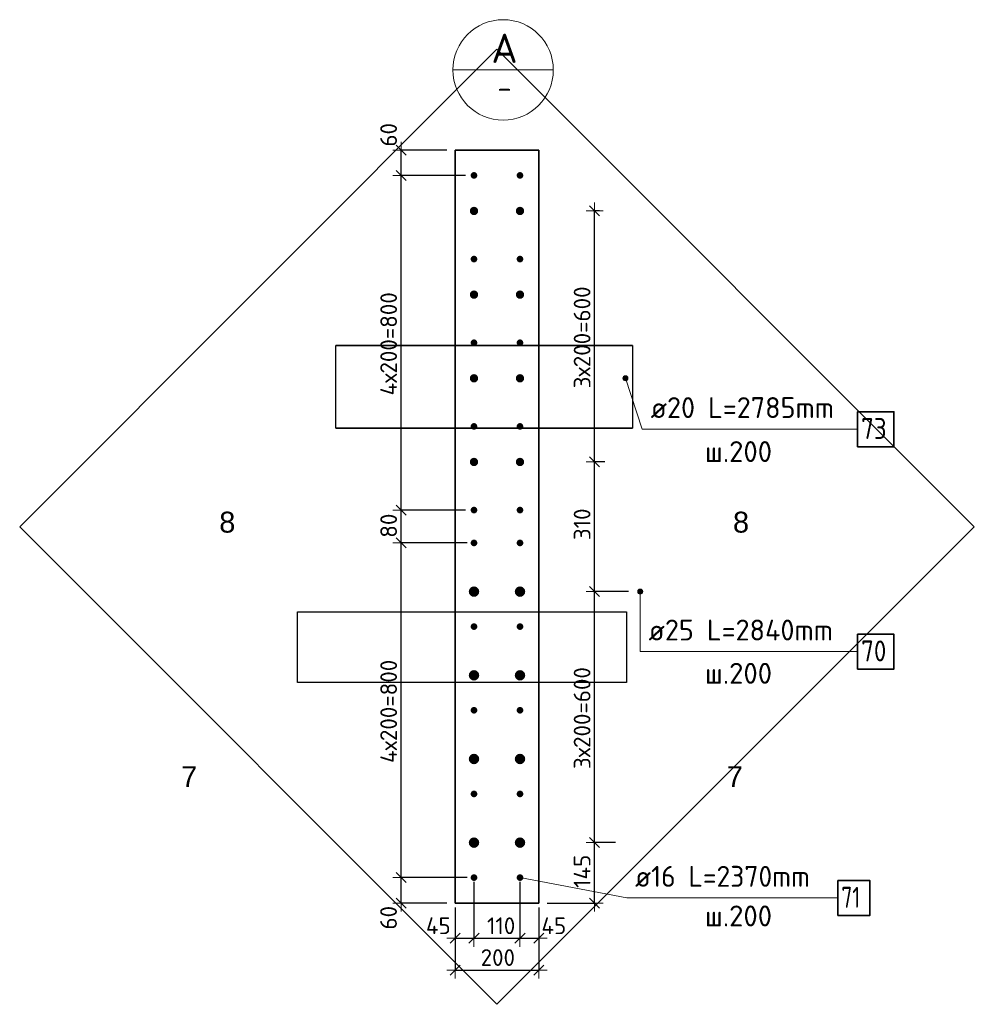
# Model space of a CAD drawing. Header units: millimetres. Extents: x -1001 to 124100, y -72947 to 40304.
# Tile 65 of 104: x 110235 to 112518, y -49121 to -46768. Entities that reach past the tile are written whole.
import ezdxf

# ---------------------------------------------------------------- set-up
doc = ezdxf.new("R2010")
doc.units = ezdxf.units.MM
doc.header["$PDMODE"] = 65
for name, color, linetype, lineweight in [('Standard', 7, 'Continuous', 25), ('Арм.стержн. Выпуски', 180, 'Continuous', 35), ('Размерная линия_ общее', 7, 'Continuous', 13), ('Размерная линия_ общее_1', 7, 'Continuous', 13)]:
    doc.layers.add(name, color=color, linetype=linetype, lineweight=lineweight)
doc.styles.add('ARIAL', font='ARIAL.TTF')
doc.styles.add('ISOCPEUR', font='ISOCPEUR')
doc.dimstyles.new('DIMSTYLE_11', dxfattribs={"dimtxt": 40, "dimasz": 40, "dimexe": 0, "dimexo": 0, "dimgap": 20, "dimtad": 2, "dimdec": 0, "dimrnd": 5, "dimzin": 12, "dimdsep": 46, "dimtxsty": 'ISOCPEUR', "dimblk1": 'ALL_ML_STRICH', "dimblk2": 'ALL_ML_STRICH', "dimsah": 1, "dimcen": 0, "dimclrd": 7, "dimclre": 256, "dimclrt": 7, "dimadec": 0, "dimazin": 0, "dimtfac": 1, "dimtdec": 0, "dimtix": 1, "dimtmove": 2, "dimatfit": 3, "dimfxl": 0, "dimtvp": 1.2, "dimtzin": 0, "dimlwd": 0, "dimlwe": -3, "dimarcsym": 0})
doc.dimstyles.new('DIMSTYLE_9', dxfattribs={"dimtxt": 40, "dimasz": 40, "dimexe": 0, "dimexo": 0, "dimgap": 20, "dimtad": 2, "dimdec": 0, "dimrnd": 5, "dimzin": 12, "dimdsep": 46, "dimtxsty": 'ISOCPEUR', "dimblk1": 'ALL_ML_STRICH', "dimblk2": 'ALL_ML_STRICH', "dimsah": 1, "dimcen": 0, "dimclrd": 7, "dimclre": 256, "dimclrt": 7, "dimadec": 0, "dimazin": 0, "dimtfac": 1, "dimtdec": 0, "dimtix": 1, "dimtmove": 2, "dimatfit": 3, "dimfxl": 0, "dimtzin": 0, "dimlwd": 0, "dimlwe": -3, "dimarcsym": 0})

# ---------------------------------------------------------------- blocks, each defined once
blk = doc.blocks.new('ALL_ML_STRICH')
at = {"color": 0, "linetype": 'ByBlock', "lineweight": -2}
for p, q in [((-1, 0), (0.5, 0)), ((-0.3, -0.3), (0.3, 0.3)), ((0, -0.5), (0, 0.5))]:
    blk.add_line(p, q, dxfattribs=at)
blk = doc.blocks.new('*D540')
at = {"layer": 'DEFPOINTS', "color": 7, "linetype": 'Continuous', "lineweight": 13, "transparency": 33554687}
for p in [(111639.9, -48734.9), (111476.3, -48879.9), (111609.8, -48879.9)]:
    blk.add_point(p, dxfattribs=at)
at = {"layer": 'Размерная линия_ общее_1', "color": 253, "linetype": 'Continuous', "lineweight": -2, "true_color": 0xa0a0a0, "transparency": 33554687}
for p, q in [((111659.9, -48734.9), (111609.8, -48734.9)), ((111496.3, -48879.9), (111609.8, -48879.9))]:
    blk.add_line(p, q, dxfattribs=at)
at = {"layer": 'Размерная линия_ общее_1', "color": 7, "linetype": 'Continuous', "lineweight": -2, "transparency": 33554687}
blk.add_line((111609.8, -48879.9), (111609.8, -48734.9), dxfattribs=at)
at = {"layer": 'Размерная линия_ общее_1', "color": 7, "linetype": 'Continuous', "lineweight": 13, "transparency": 33554687, "xscale": 40, "yscale": 40, "zscale": 40}
for p, rotation in [((111609.8, -48734.9), 90), ((111609.8, -48879.9), 270)]:
    blk.add_blockref('ALL_ML_STRICH', p, dxfattribs=dict(at, rotation=rotation))
at = {"layer": 'Размерная линия_ общее_1', "color": 7, "linetype": 'Continuous', "lineweight": 13, "transparency": 33554687, "insert": (111579.8, -48803.4), "char_height": 40, "width": 120, "attachment_point": 5, "rotation": 90, "style": 'ISOCPEUR'}
blk.add_mtext('\\A1;{145}', dxfattribs=at)
blk = doc.blocks.new('*D541')
at = {"layer": 'DEFPOINTS', "color": 7, "linetype": 'Continuous', "lineweight": 13, "transparency": 33554687}
for p in [(111670.4, -48134.9), (111609.8, -48734.9), (111639.9, -48734.9)]:
    blk.add_point(p, dxfattribs=at)
at = {"layer": 'Размерная линия_ общее_1', "color": 253, "linetype": 'Continuous', "lineweight": -2, "true_color": 0xa0a0a0, "transparency": 33554687}
for p, q in [((111690.4, -48134.9), (111609.8, -48134.9)), ((111659.9, -48734.9), (111609.8, -48734.9))]:
    blk.add_line(p, q, dxfattribs=at)
at = {"layer": 'Размерная линия_ общее_1', "color": 7, "linetype": 'Continuous', "lineweight": -2, "transparency": 33554687}
blk.add_line((111609.8, -48734.9), (111609.8, -48134.9), dxfattribs=at)
at = {"layer": 'Размерная линия_ общее_1', "color": 7, "linetype": 'Continuous', "lineweight": 13, "transparency": 33554687, "xscale": 40, "yscale": 40, "zscale": 40}
for p, rotation in [((111609.8, -48134.9), 90), ((111609.8, -48734.9), 270)]:
    blk.add_blockref('ALL_ML_STRICH', p, dxfattribs=dict(at, rotation=rotation))
at = {"layer": 'Размерная линия_ общее_1', "color": 7, "linetype": 'Continuous', "lineweight": 13, "transparency": 33554687, "insert": (111559.8, -48558.9), "char_height": 40, "width": 2, "attachment_point": 1, "rotation": 90, "line_spacing_factor": 0.60241, "style": 'ISOCPEUR'}
blk.add_mtext('3х200=600', dxfattribs=at)
blk = doc.blocks.new('*D542')
at = {"layer": 'DEFPOINTS', "color": 7, "linetype": 'Continuous', "lineweight": 13, "transparency": 33554687}
for p in [(111614.4, -47824.9), (111609.8, -48134.9), (111670.4, -48134.9)]:
    blk.add_point(p, dxfattribs=at)
at = {"layer": 'Размерная линия_ общее_1', "color": 253, "linetype": 'Continuous', "lineweight": -2, "true_color": 0xa0a0a0, "transparency": 33554687}
for p, q in [((111634.4, -47824.9), (111609.8, -47824.9)), ((111690.4, -48134.9), (111609.8, -48134.9))]:
    blk.add_line(p, q, dxfattribs=at)
at = {"layer": 'Размерная линия_ общее_1', "color": 7, "linetype": 'Continuous', "lineweight": -2, "transparency": 33554687}
blk.add_line((111609.8, -48134.9), (111609.8, -47824.9), dxfattribs=at)
at = {"layer": 'Размерная линия_ общее_1', "color": 7, "linetype": 'Continuous', "lineweight": 13, "transparency": 33554687, "xscale": 40, "yscale": 40, "zscale": 40}
for p, rotation in [((111609.8, -47824.9), 90), ((111609.8, -48134.9), 270)]:
    blk.add_blockref('ALL_ML_STRICH', p, dxfattribs=dict(at, rotation=rotation))
at = {"layer": 'Размерная линия_ общее_1', "color": 7, "linetype": 'Continuous', "lineweight": 13, "transparency": 33554687, "insert": (111579.8, -47973.9), "char_height": 40, "width": 120, "attachment_point": 5, "rotation": 90, "style": 'ISOCPEUR'}
blk.add_mtext('\\A1;{310}', dxfattribs=at)
blk = doc.blocks.new('*D543')
at = {"layer": 'DEFPOINTS', "color": 7, "linetype": 'Continuous', "lineweight": 13, "transparency": 33554687}
for p in [(111601.7, -47224.9), (111609.8, -47824.9), (111614.4, -47824.9)]:
    blk.add_point(p, dxfattribs=at)
at = {"layer": 'Размерная линия_ общее_1', "color": 253, "linetype": 'Continuous', "lineweight": -2, "true_color": 0xa0a0a0, "transparency": 33554687}
for p, q in [((111621.7, -47224.9), (111609.8, -47224.9)), ((111634.4, -47824.9), (111609.8, -47824.9))]:
    blk.add_line(p, q, dxfattribs=at)
at = {"layer": 'Размерная линия_ общее_1', "color": 7, "linetype": 'Continuous', "lineweight": -2, "transparency": 33554687}
blk.add_line((111609.8, -47824.9), (111609.8, -47224.9), dxfattribs=at)
at = {"layer": 'Размерная линия_ общее_1', "color": 7, "linetype": 'Continuous', "lineweight": 13, "transparency": 33554687, "xscale": 40, "yscale": 40, "zscale": 40}
for p, rotation in [((111609.8, -47224.9), 90), ((111609.8, -47824.9), 270)]:
    blk.add_blockref('ALL_ML_STRICH', p, dxfattribs=dict(at, rotation=rotation))
at = {"layer": 'Размерная линия_ общее_1', "color": 7, "linetype": 'Continuous', "lineweight": 13, "transparency": 33554687, "insert": (111559.8, -47648.9), "char_height": 40, "width": 2, "attachment_point": 1, "rotation": 90, "line_spacing_factor": 0.60241, "style": 'ISOCPEUR'}
blk.add_mtext('3х200=600', dxfattribs=at)
blk = doc.blocks.new('*D544')
at = {"layer": 'DEFPOINTS', "color": 7, "linetype": 'Continuous', "lineweight": 13, "transparency": 33554687}
for p in [(111324.8, -48818.5), (111147.2, -48879.9), (111276.3, -48879.9)]:
    blk.add_point(p, dxfattribs=at)
at = {"layer": 'Размерная линия_ общее_1', "color": 253, "linetype": 'Continuous', "lineweight": -2, "true_color": 0xa0a0a0, "transparency": 33554687}
for p, q in [((111304.8, -48818.5), (111147.2, -48818.5)), ((111256.3, -48879.9), (111147.2, -48879.9))]:
    blk.add_line(p, q, dxfattribs=at)
at = {"layer": 'Размерная линия_ общее_1', "color": 7, "linetype": 'Continuous', "lineweight": -2, "transparency": 33554687}
blk.add_line((111147.2, -48879.9), (111147.2, -48818.5), dxfattribs=at)
at = {"layer": 'Размерная линия_ общее_1', "color": 7, "linetype": 'Continuous', "lineweight": 13, "transparency": 33554687, "xscale": 40, "yscale": 40, "zscale": 40}
for p, rotation in [((111147.2, -48818.5), 90), ((111147.2, -48879.9), 270)]:
    blk.add_blockref('ALL_ML_STRICH', p, dxfattribs=dict(at, rotation=rotation))
at = {"layer": 'Размерная линия_ общее_1', "color": 7, "linetype": 'Continuous', "lineweight": 13, "transparency": 33554687, "insert": (111116.9, -48914.4), "char_height": 40, "width": 80, "attachment_point": 5, "rotation": 90, "style": 'ISOCPEUR'}
blk.add_mtext('\\A1;{60}', dxfattribs=at)
blk = doc.blocks.new('*D545')
at = {"layer": 'DEFPOINTS', "color": 7, "linetype": 'Continuous', "lineweight": 13, "transparency": 33554687}
for p in [(111324.8, -48018.5), (111147.2, -48818.5), (111324.8, -48818.5)]:
    blk.add_point(p, dxfattribs=at)
at = {"layer": 'Размерная линия_ общее_1', "color": 253, "linetype": 'Continuous', "lineweight": -2, "true_color": 0xa0a0a0, "transparency": 33554687}
for p, q in [((111304.8, -48018.5), (111147.2, -48018.5)), ((111304.8, -48818.5), (111147.2, -48818.5))]:
    blk.add_line(p, q, dxfattribs=at)
at = {"layer": 'Размерная линия_ общее_1', "color": 7, "linetype": 'Continuous', "lineweight": -2, "transparency": 33554687}
blk.add_line((111147.2, -48818.5), (111147.2, -48018.5), dxfattribs=at)
at = {"layer": 'Размерная линия_ общее_1', "color": 7, "linetype": 'Continuous', "lineweight": 13, "transparency": 33554687, "xscale": 40, "yscale": 40, "zscale": 40}
for p, rotation in [((111147.2, -48018.5), 90), ((111147.2, -48818.5), 270)]:
    blk.add_blockref('ALL_ML_STRICH', p, dxfattribs=dict(at, rotation=rotation))
at = {"layer": 'Размерная линия_ общее_1', "color": 7, "linetype": 'Continuous', "lineweight": 13, "transparency": 33554687, "insert": (111097.2, -48544.5), "char_height": 40, "width": 2, "attachment_point": 1, "rotation": 90, "line_spacing_factor": 0.60241, "style": 'ISOCPEUR'}
blk.add_mtext('4х200=800', dxfattribs=at)
blk = doc.blocks.new('*D546')
at = {"layer": 'DEFPOINTS', "color": 7, "linetype": 'Continuous', "lineweight": 13, "transparency": 33554687}
for p in [(111321.3, -47939.9), (111147.2, -48018.5), (111324.8, -48018.5)]:
    blk.add_point(p, dxfattribs=at)
at = {"layer": 'Размерная линия_ общее_1', "color": 253, "linetype": 'Continuous', "lineweight": -2, "true_color": 0xa0a0a0, "transparency": 33554687}
for p, q in [((111301.3, -47939.9), (111147.2, -47939.9)), ((111304.8, -48018.5), (111147.2, -48018.5))]:
    blk.add_line(p, q, dxfattribs=at)
at = {"layer": 'Размерная линия_ общее_1', "color": 7, "linetype": 'Continuous', "lineweight": -2, "transparency": 33554687}
blk.add_line((111147.2, -48018.5), (111147.2, -47939.9), dxfattribs=at)
at = {"layer": 'Размерная линия_ общее_1', "color": 7, "linetype": 'Continuous', "lineweight": 13, "transparency": 33554687, "xscale": 40, "yscale": 40, "zscale": 40}
for p, rotation in [((111147.2, -47939.9), 90), ((111147.2, -48018.5), 270)]:
    blk.add_blockref('ALL_ML_STRICH', p, dxfattribs=dict(at, rotation=rotation))
at = {"layer": 'Размерная линия_ общее_1', "color": 7, "linetype": 'Continuous', "lineweight": 13, "transparency": 33554687, "insert": (111117.2, -47977.2), "char_height": 40, "width": 80, "attachment_point": 5, "rotation": 90, "style": 'ISOCPEUR'}
blk.add_mtext('\\A1;{80}', dxfattribs=at)
blk = doc.blocks.new('*D547')
at = {"layer": 'DEFPOINTS', "color": 7, "linetype": 'Continuous', "lineweight": 13, "transparency": 33554687}
for p in [(111321.3, -47139.9), (111147.2, -47939.9), (111321.3, -47939.9)]:
    blk.add_point(p, dxfattribs=at)
at = {"layer": 'Размерная линия_ общее_1', "color": 253, "linetype": 'Continuous', "lineweight": -2, "true_color": 0xa0a0a0, "transparency": 33554687}
for p, q in [((111301.3, -47139.9), (111147.2, -47139.9)), ((111301.3, -47939.9), (111147.2, -47939.9))]:
    blk.add_line(p, q, dxfattribs=at)
at = {"layer": 'Размерная линия_ общее_1', "color": 7, "linetype": 'Continuous', "lineweight": -2, "transparency": 33554687}
blk.add_line((111147.2, -47939.9), (111147.2, -47139.9), dxfattribs=at)
at = {"layer": 'Размерная линия_ общее_1', "color": 7, "linetype": 'Continuous', "lineweight": 13, "transparency": 33554687, "xscale": 40, "yscale": 40, "zscale": 40}
for p, rotation in [((111147.2, -47139.9), 90), ((111147.2, -47939.9), 270)]:
    blk.add_blockref('ALL_ML_STRICH', p, dxfattribs=dict(at, rotation=rotation))
at = {"layer": 'Размерная линия_ общее_1', "color": 7, "linetype": 'Continuous', "lineweight": 13, "transparency": 33554687, "insert": (111097.2, -47665.9), "char_height": 40, "width": 2, "attachment_point": 1, "rotation": 90, "line_spacing_factor": 0.60241, "style": 'ISOCPEUR'}
blk.add_mtext('4х200=800', dxfattribs=at)
blk = doc.blocks.new('*D548')
at = {"layer": 'DEFPOINTS', "color": 7, "linetype": 'Continuous', "lineweight": 13, "transparency": 33554687}
for p in [(111276.3, -47079.9), (111147.2, -47139.9), (111321.3, -47139.9)]:
    blk.add_point(p, dxfattribs=at)
at = {"layer": 'Размерная линия_ общее_1', "color": 253, "linetype": 'Continuous', "lineweight": -2, "true_color": 0xa0a0a0, "transparency": 33554687}
for p, q in [((111256.3, -47079.9), (111147.2, -47079.9)), ((111301.3, -47139.9), (111147.2, -47139.9))]:
    blk.add_line(p, q, dxfattribs=at)
at = {"layer": 'Размерная линия_ общее_1', "color": 7, "linetype": 'Continuous', "lineweight": -2, "transparency": 33554687}
blk.add_line((111147.2, -47139.9), (111147.2, -47079.9), dxfattribs=at)
at = {"layer": 'Размерная линия_ общее_1', "color": 7, "linetype": 'Continuous', "lineweight": 13, "transparency": 33554687, "xscale": 40, "yscale": 40, "zscale": 40}
for p, rotation in [((111147.2, -47079.9), 90), ((111147.2, -47139.9), 270)]:
    blk.add_blockref('ALL_ML_STRICH', p, dxfattribs=dict(at, rotation=rotation))
at = {"layer": 'Размерная линия_ общее_1', "color": 7, "linetype": 'Continuous', "lineweight": 13, "transparency": 33554687, "insert": (111117.1, -47042.9), "char_height": 40, "width": 80, "attachment_point": 5, "rotation": 90, "style": 'ISOCPEUR'}
blk.add_mtext('\\A1;{60}', dxfattribs=at)
blk = doc.blocks.new('*D549')
at = {"layer": 'DEFPOINTS', "color": 7, "linetype": 'Continuous', "lineweight": 13, "transparency": 33554687}
for p in [(111321.3, -48818.5), (111276.3, -48879.9), (111276.3, -48963.6)]:
    blk.add_point(p, dxfattribs=at)
at = {"layer": 'Размерная линия_ общее_1', "color": 253, "linetype": 'Continuous', "lineweight": -2, "true_color": 0xa0a0a0, "transparency": 33554687}
for p, q in [((111321.3, -48828.5), (111321.3, -48963.6)), ((111276.3, -48889.9), (111276.3, -48963.6))]:
    blk.add_line(p, q, dxfattribs=at)
at = {"layer": 'Размерная линия_ общее_1', "color": 7, "linetype": 'Continuous', "lineweight": -2, "transparency": 33554687}
blk.add_line((111276.3, -48963.6), (111321.3, -48963.6), dxfattribs=at)
at = {"layer": 'Размерная линия_ общее_1', "color": 7, "linetype": 'Continuous', "lineweight": 13, "transparency": 33554687, "xscale": 40, "yscale": 40, "zscale": 40, "rotation": 180}
blk.add_blockref('ALL_ML_STRICH', (111276.3, -48963.6), dxfattribs=at)
at = {"layer": 'Размерная линия_ общее_1', "color": 7, "linetype": 'Continuous', "lineweight": 13, "transparency": 33554687, "xscale": 40, "yscale": 40, "zscale": 40}
blk.add_blockref('ALL_ML_STRICH', (111321.3, -48963.6), dxfattribs=at)
at = {"layer": 'Размерная линия_ общее_1', "color": 7, "linetype": 'Continuous', "lineweight": 13, "transparency": 33554687, "insert": (111236, -48933.5), "char_height": 40, "width": 80, "attachment_point": 5, "style": 'ISOCPEUR'}
blk.add_mtext('\\A1;{45}', dxfattribs=at)
blk = doc.blocks.new('*D550')
at = {"layer": 'DEFPOINTS', "color": 7, "linetype": 'Continuous', "lineweight": 13, "transparency": 33554687}
for p in [(111321.3, -48818.5), (111431.3, -48818.5), (111321.3, -48963.6)]:
    blk.add_point(p, dxfattribs=at)
at = {"layer": 'Размерная линия_ общее_1', "color": 253, "linetype": 'Continuous', "lineweight": -2, "true_color": 0xa0a0a0, "transparency": 33554687}
for p, q in [((111321.3, -48828.5), (111321.3, -48963.6)), ((111431.3, -48828.5), (111431.3, -48963.6))]:
    blk.add_line(p, q, dxfattribs=at)
at = {"layer": 'Размерная линия_ общее_1', "color": 7, "linetype": 'Continuous', "lineweight": -2, "transparency": 33554687}
blk.add_line((111321.3, -48963.6), (111431.3, -48963.6), dxfattribs=at)
at = {"layer": 'Размерная линия_ общее_1', "color": 7, "linetype": 'Continuous', "lineweight": 13, "transparency": 33554687, "xscale": 40, "yscale": 40, "zscale": 40, "rotation": 180}
blk.add_blockref('ALL_ML_STRICH', (111321.3, -48963.6), dxfattribs=at)
at = {"layer": 'Размерная линия_ общее_1', "color": 7, "linetype": 'Continuous', "lineweight": 13, "transparency": 33554687, "xscale": 40, "yscale": 40, "zscale": 40}
blk.add_blockref('ALL_ML_STRICH', (111431.3, -48963.6), dxfattribs=at)
at = {"layer": 'Размерная линия_ общее_1', "color": 7, "linetype": 'Continuous', "lineweight": 13, "transparency": 33554687, "insert": (111386.3, -48933.6), "char_height": 40, "width": 120, "attachment_point": 5, "style": 'ISOCPEUR'}
blk.add_mtext('\\A1;{110}', dxfattribs=at)
blk = doc.blocks.new('*D551')
at = {"layer": 'DEFPOINTS', "color": 7, "linetype": 'Continuous', "lineweight": 13, "transparency": 33554687}
for p in [(111431.3, -48818.5), (111476.3, -48879.9), (111431.3, -48963.6)]:
    blk.add_point(p, dxfattribs=at)
at = {"layer": 'Размерная линия_ общее_1', "color": 253, "linetype": 'Continuous', "lineweight": -2, "true_color": 0xa0a0a0, "transparency": 33554687}
for p, q in [((111431.3, -48828.5), (111431.3, -48963.6)), ((111476.3, -48889.9), (111476.3, -48963.6))]:
    blk.add_line(p, q, dxfattribs=at)
at = {"layer": 'Размерная линия_ общее_1', "color": 7, "linetype": 'Continuous', "lineweight": -2, "transparency": 33554687}
blk.add_line((111431.3, -48963.6), (111476.3, -48963.6), dxfattribs=at)
at = {"layer": 'Размерная линия_ общее_1', "color": 7, "linetype": 'Continuous', "lineweight": 13, "transparency": 33554687, "xscale": 40, "yscale": 40, "zscale": 40, "rotation": 180}
blk.add_blockref('ALL_ML_STRICH', (111431.3, -48963.6), dxfattribs=at)
at = {"layer": 'Размерная линия_ общее_1', "color": 7, "linetype": 'Continuous', "lineweight": 13, "transparency": 33554687, "xscale": 40, "yscale": 40, "zscale": 40}
blk.add_blockref('ALL_ML_STRICH', (111476.3, -48963.6), dxfattribs=at)
at = {"layer": 'Размерная линия_ общее_1', "color": 7, "linetype": 'Continuous', "lineweight": 13, "transparency": 33554687, "insert": (111512.2, -48933.6), "char_height": 40, "width": 80, "attachment_point": 5, "style": 'ISOCPEUR'}
blk.add_mtext('\\A1;{45}', dxfattribs=at)
blk = doc.blocks.new('*D552')
at = {"layer": 'DEFPOINTS', "color": 7, "linetype": 'Continuous', "lineweight": 13, "transparency": 33554687}
for p in [(111276.3, -48879.9), (111476.3, -48879.9), (111276.3, -49039.6)]:
    blk.add_point(p, dxfattribs=at)
at = {"layer": 'Размерная линия_ общее_1', "color": 253, "linetype": 'Continuous', "lineweight": -2, "true_color": 0xa0a0a0, "transparency": 33554687}
for p, q in [((111276.3, -48889.9), (111276.3, -49039.6)), ((111476.3, -48889.9), (111476.3, -49039.6))]:
    blk.add_line(p, q, dxfattribs=at)
at = {"layer": 'Размерная линия_ общее_1', "color": 7, "linetype": 'Continuous', "lineweight": -2, "transparency": 33554687}
blk.add_line((111276.3, -49039.6), (111476.3, -49039.6), dxfattribs=at)
at = {"layer": 'Размерная линия_ общее_1', "color": 7, "linetype": 'Continuous', "lineweight": 13, "transparency": 33554687, "xscale": 40, "yscale": 40, "zscale": 40, "rotation": 180}
blk.add_blockref('ALL_ML_STRICH', (111276.3, -49039.6), dxfattribs=at)
at = {"layer": 'Размерная линия_ общее_1', "color": 7, "linetype": 'Continuous', "lineweight": 13, "transparency": 33554687, "xscale": 40, "yscale": 40, "zscale": 40}
blk.add_blockref('ALL_ML_STRICH', (111476.3, -49039.6), dxfattribs=at)
at = {"layer": 'Размерная линия_ общее_1', "color": 7, "linetype": 'Continuous', "lineweight": 13, "transparency": 33554687, "insert": (111378.3, -49009.6), "char_height": 40, "width": 120, "attachment_point": 5, "style": 'ISOCPEUR'}
blk.add_mtext('\\A1;{200}', dxfattribs=at)

msp = doc.modelspace()

# ---------------------------------------------------------------- hatches: boundary and pattern name
at = {"layer": 'Арм.стержн. Выпуски', "linetype": 'Continuous', "lineweight": 35, "transparency": 33554687}
for points in [[(111327, -47134.3), (111324.4, -47132.5), (111321.3, -47131.9), (111318.2, -47132.5), (111315.7, -47134.3), (111313.9, -47136.9), (111313.3, -47139.9), (111313.9, -47143), (111315.7, -47145.6), (111318.2, -47147.3), (111321.3, -47147.9), (111324.4, -47147.3), (111327, -47145.6), (111328.7, -47143), (111329.3, -47139.9), (111328.7, -47136.9)], [(111437, -47134.3), (111434.4, -47132.5), (111431.3, -47131.9), (111428.2, -47132.5), (111425.6, -47134.3), (111423.9, -47136.9), (111423.3, -47139.9), (111423.9, -47143), (111425.6, -47145.6), (111428.2, -47147.3), (111431.3, -47147.9), (111434.4, -47147.3), (111437, -47145.6), (111438.7, -47143), (111439.3, -47139.9), (111438.7, -47136.9)], [(111328.4, -47217.9), (111325.1, -47215.7), (111321.3, -47214.9), (111317.5, -47215.7), (111314.2, -47217.9), (111312.1, -47221.1), (111311.3, -47224.9), (111312.1, -47228.8), (111314.2, -47232), (111317.5, -47234.2), (111321.3, -47234.9), (111325.1, -47234.2), (111328.4, -47232), (111330.5, -47228.8), (111331.3, -47224.9), (111330.5, -47221.1)], [(111438.4, -47217.9), (111435.1, -47215.7), (111431.3, -47214.9), (111427.5, -47215.7), (111424.2, -47217.9), (111422.1, -47221.1), (111421.3, -47224.9), (111422.1, -47228.8), (111424.2, -47232), (111427.5, -47234.2), (111431.3, -47234.9), (111435.1, -47234.2), (111438.4, -47232), (111440.5, -47228.8), (111441.3, -47224.9), (111440.5, -47221.1)], [(111327, -47334.3), (111324.4, -47332.5), (111321.3, -47331.9), (111318.2, -47332.5), (111315.7, -47334.3), (111313.9, -47336.9), (111313.3, -47339.9), (111313.9, -47343), (111315.7, -47345.6), (111318.2, -47347.3), (111321.3, -47347.9), (111324.4, -47347.3), (111327, -47345.6), (111328.7, -47343), (111329.3, -47339.9), (111328.7, -47336.9)], [(111437, -47334.3), (111434.4, -47332.5), (111431.3, -47331.9), (111428.2, -47332.5), (111425.6, -47334.3), (111423.9, -47336.9), (111423.3, -47339.9), (111423.9, -47343), (111425.6, -47345.6), (111428.2, -47347.3), (111431.3, -47347.9), (111434.4, -47347.3), (111437, -47345.6), (111438.7, -47343), (111439.3, -47339.9), (111438.7, -47336.9)], [(111328.4, -47417.9), (111325.1, -47415.7), (111321.3, -47414.9), (111317.5, -47415.7), (111314.2, -47417.9), (111312.1, -47421.1), (111311.3, -47424.9), (111312.1, -47428.8), (111314.2, -47432), (111317.5, -47434.2), (111321.3, -47434.9), (111325.1, -47434.2), (111328.4, -47432), (111330.5, -47428.8), (111331.3, -47424.9), (111330.5, -47421.1)], [(111438.4, -47417.9), (111435.1, -47415.7), (111431.3, -47414.9), (111427.5, -47415.7), (111424.2, -47417.9), (111422.1, -47421.1), (111421.3, -47424.9), (111422.1, -47428.8), (111424.2, -47432), (111427.5, -47434.2), (111431.3, -47434.9), (111435.1, -47434.2), (111438.4, -47432), (111440.5, -47428.8), (111441.3, -47424.9), (111440.5, -47421.1)], [(111327, -47534.3), (111324.4, -47532.5), (111321.3, -47531.9), (111318.2, -47532.5), (111315.7, -47534.3), (111313.9, -47536.9), (111313.3, -47539.9), (111313.9, -47543), (111315.7, -47545.6), (111318.2, -47547.3), (111321.3, -47547.9), (111324.4, -47547.3), (111327, -47545.6), (111328.7, -47543), (111329.3, -47539.9), (111328.7, -47536.9)], [(111437, -47534.3), (111434.4, -47532.5), (111431.3, -47531.9), (111428.2, -47532.5), (111425.6, -47534.3), (111423.9, -47536.9), (111423.3, -47539.9), (111423.9, -47543), (111425.6, -47545.6), (111428.2, -47547.3), (111431.3, -47547.9), (111434.4, -47547.3), (111437, -47545.6), (111438.7, -47543), (111439.3, -47539.9), (111438.7, -47536.9)], [(111328.4, -47617.9), (111325.1, -47615.7), (111321.3, -47614.9), (111317.5, -47615.7), (111314.2, -47617.9), (111312.1, -47621.1), (111311.3, -47624.9), (111312.1, -47628.8), (111314.2, -47632), (111317.5, -47634.2), (111321.3, -47634.9), (111325.1, -47634.2), (111328.4, -47632), (111330.5, -47628.8), (111331.3, -47624.9), (111330.5, -47621.1)], [(111438.4, -47617.9), (111435.1, -47615.7), (111431.3, -47614.9), (111427.5, -47615.7), (111424.2, -47617.9), (111422.1, -47621.1), (111421.3, -47624.9), (111422.1, -47628.8), (111424.2, -47632), (111427.5, -47634.2), (111431.3, -47634.9), (111435.1, -47634.2), (111438.4, -47632), (111440.5, -47628.8), (111441.3, -47624.9), (111440.5, -47621.1)], [(111327, -47734.3), (111324.4, -47732.5), (111321.3, -47731.9), (111318.2, -47732.5), (111315.7, -47734.3), (111313.9, -47736.9), (111313.3, -47739.9), (111313.9, -47743), (111315.7, -47745.6), (111318.2, -47747.3), (111321.3, -47747.9), (111324.4, -47747.3), (111327, -47745.6), (111328.7, -47743), (111329.3, -47739.9), (111328.7, -47736.9)], [(111437, -47734.3), (111434.4, -47732.5), (111431.3, -47731.9), (111428.2, -47732.5), (111425.6, -47734.3), (111423.9, -47736.9), (111423.3, -47739.9), (111423.9, -47743), (111425.6, -47745.6), (111428.2, -47747.3), (111431.3, -47747.9), (111434.4, -47747.3), (111437, -47745.6), (111438.7, -47743), (111439.3, -47739.9), (111438.7, -47736.9)], [(111328.4, -47817.9), (111325.1, -47815.7), (111321.3, -47814.9), (111317.5, -47815.7), (111314.2, -47817.9), (111312.1, -47821.1), (111311.3, -47824.9), (111312.1, -47828.8), (111314.2, -47832), (111317.5, -47834.2), (111321.3, -47834.9), (111325.1, -47834.2), (111328.4, -47832), (111330.5, -47828.8), (111331.3, -47824.9), (111330.5, -47821.1)], [(111438.4, -47817.9), (111435.1, -47815.7), (111431.3, -47814.9), (111427.5, -47815.7), (111424.2, -47817.9), (111422.1, -47821.1), (111421.3, -47824.9), (111422.1, -47828.8), (111424.2, -47832), (111427.5, -47834.2), (111431.3, -47834.9), (111435.1, -47834.2), (111438.4, -47832), (111440.5, -47828.8), (111441.3, -47824.9), (111440.5, -47821.1)], [(111327, -47934.3), (111324.4, -47932.5), (111321.3, -47931.9), (111318.2, -47932.5), (111315.7, -47934.3), (111313.9, -47936.9), (111313.3, -47939.9), (111313.9, -47943), (111315.7, -47945.6), (111318.2, -47947.3), (111321.3, -47947.9), (111324.4, -47947.3), (111327, -47945.6), (111328.7, -47943), (111329.3, -47939.9), (111328.7, -47936.9)], [(111437, -47934.3), (111434.4, -47932.5), (111431.3, -47931.9), (111428.2, -47932.5), (111425.6, -47934.3), (111423.9, -47936.9), (111423.3, -47939.9), (111423.9, -47943), (111425.6, -47945.6), (111428.2, -47947.3), (111431.3, -47947.9), (111434.4, -47947.3), (111437, -47945.6), (111438.7, -47943), (111439.3, -47939.9), (111438.7, -47936.9)], [(111327, -48012.8), (111324.4, -48011.1), (111321.3, -48010.5), (111318.2, -48011.1), (111315.7, -48012.8), (111313.9, -48015.4), (111313.3, -48018.5), (111313.9, -48021.6), (111315.7, -48024.2), (111318.2, -48025.9), (111321.3, -48026.5), (111324.4, -48025.9), (111327, -48024.2), (111328.7, -48021.6), (111329.3, -48018.5), (111328.7, -48015.4)], [(111437, -48012.8), (111434.4, -48011.1), (111431.3, -48010.5), (111428.2, -48011.1), (111425.6, -48012.8), (111423.9, -48015.4), (111423.3, -48018.5), (111423.9, -48021.6), (111425.6, -48024.2), (111428.2, -48025.9), (111431.3, -48026.5), (111434.4, -48025.9), (111437, -48024.2), (111438.7, -48021.6), (111439.3, -48018.5), (111438.7, -48015.4)], [(111330.1, -48126.1), (111326.1, -48123.4), (111321.3, -48122.4), (111316.5, -48123.4), (111312.5, -48126.1), (111309.8, -48130.2), (111308.8, -48134.9), (111309.8, -48139.7), (111312.5, -48143.8), (111316.5, -48146.5), (111321.3, -48147.4), (111326.1, -48146.5), (111330.1, -48143.8), (111332.9, -48139.7), (111333.8, -48134.9), (111332.9, -48130.2)], [(111440.1, -48126.1), (111436.1, -48123.4), (111431.3, -48122.4), (111426.5, -48123.4), (111422.5, -48126.1), (111419.8, -48130.2), (111418.8, -48134.9), (111419.8, -48139.7), (111422.5, -48143.8), (111426.5, -48146.5), (111431.3, -48147.4), (111436.1, -48146.5), (111440.1, -48143.8), (111442.9, -48139.7), (111443.8, -48134.9), (111442.9, -48130.2)], [(111327, -48212.8), (111324.4, -48211.1), (111321.3, -48210.5), (111318.2, -48211.1), (111315.7, -48212.8), (111313.9, -48215.4), (111313.3, -48218.5), (111313.9, -48221.6), (111315.7, -48224.2), (111318.2, -48225.9), (111321.3, -48226.5), (111324.4, -48225.9), (111327, -48224.2), (111328.7, -48221.6), (111329.3, -48218.5), (111328.7, -48215.4)], [(111437, -48212.8), (111434.4, -48211.1), (111431.3, -48210.5), (111428.2, -48211.1), (111425.6, -48212.8), (111423.9, -48215.4), (111423.3, -48218.5), (111423.9, -48221.6), (111425.6, -48224.2), (111428.2, -48225.9), (111431.3, -48226.5), (111434.4, -48225.9), (111437, -48224.2), (111438.7, -48221.6), (111439.3, -48218.5), (111438.7, -48215.4)], [(111330.1, -48326.1), (111326.1, -48323.4), (111321.3, -48322.4), (111316.5, -48323.4), (111312.5, -48326.1), (111309.8, -48330.2), (111308.8, -48334.9), (111309.8, -48339.7), (111312.5, -48343.8), (111316.5, -48346.5), (111321.3, -48347.4), (111326.1, -48346.5), (111330.1, -48343.8), (111332.9, -48339.7), (111333.8, -48334.9), (111332.9, -48330.2)], [(111440.1, -48326.1), (111436.1, -48323.4), (111431.3, -48322.4), (111426.5, -48323.4), (111422.5, -48326.1), (111419.8, -48330.2), (111418.8, -48334.9), (111419.8, -48339.7), (111422.5, -48343.8), (111426.5, -48346.5), (111431.3, -48347.4), (111436.1, -48346.5), (111440.1, -48343.8), (111442.9, -48339.7), (111443.8, -48334.9), (111442.9, -48330.2)], [(111327, -48412.8), (111324.4, -48411.1), (111321.3, -48410.5), (111318.2, -48411.1), (111315.7, -48412.8), (111313.9, -48415.4), (111313.3, -48418.5), (111313.9, -48421.6), (111315.7, -48424.2), (111318.2, -48425.9), (111321.3, -48426.5), (111324.4, -48425.9), (111327, -48424.2), (111328.7, -48421.6), (111329.3, -48418.5), (111328.7, -48415.4)], [(111437, -48412.8), (111434.4, -48411.1), (111431.3, -48410.5), (111428.2, -48411.1), (111425.6, -48412.8), (111423.9, -48415.4), (111423.3, -48418.5), (111423.9, -48421.6), (111425.6, -48424.2), (111428.2, -48425.9), (111431.3, -48426.5), (111434.4, -48425.9), (111437, -48424.2), (111438.7, -48421.6), (111439.3, -48418.5), (111438.7, -48415.4)], [(111330.1, -48526.1), (111326.1, -48523.4), (111321.3, -48522.4), (111316.5, -48523.4), (111312.5, -48526.1), (111309.8, -48530.2), (111308.8, -48534.9), (111309.8, -48539.7), (111312.5, -48543.8), (111316.5, -48546.5), (111321.3, -48547.4), (111326.1, -48546.5), (111330.1, -48543.8), (111332.9, -48539.7), (111333.8, -48534.9), (111332.9, -48530.2)], [(111440.1, -48526.1), (111436.1, -48523.4), (111431.3, -48522.4), (111426.5, -48523.4), (111422.5, -48526.1), (111419.8, -48530.2), (111418.8, -48534.9), (111419.8, -48539.7), (111422.5, -48543.8), (111426.5, -48546.5), (111431.3, -48547.4), (111436.1, -48546.5), (111440.1, -48543.8), (111442.9, -48539.7), (111443.8, -48534.9), (111442.9, -48530.2)], [(111327, -48612.8), (111324.4, -48611.1), (111321.3, -48610.5), (111318.2, -48611.1), (111315.7, -48612.8), (111313.9, -48615.4), (111313.3, -48618.5), (111313.9, -48621.6), (111315.7, -48624.2), (111318.2, -48625.9), (111321.3, -48626.5), (111324.4, -48625.9), (111327, -48624.2), (111328.7, -48621.6), (111329.3, -48618.5), (111328.7, -48615.4)], [(111437, -48612.8), (111434.4, -48611.1), (111431.3, -48610.5), (111428.2, -48611.1), (111425.6, -48612.8), (111423.9, -48615.4), (111423.3, -48618.5), (111423.9, -48621.6), (111425.6, -48624.2), (111428.2, -48625.9), (111431.3, -48626.5), (111434.4, -48625.9), (111437, -48624.2), (111438.7, -48621.6), (111439.3, -48618.5), (111438.7, -48615.4)], [(111330.1, -48726.1), (111326.1, -48723.4), (111321.3, -48722.4), (111316.5, -48723.4), (111312.5, -48726.1), (111309.8, -48730.2), (111308.8, -48734.9), (111309.8, -48739.7), (111312.5, -48743.8), (111316.5, -48746.5), (111321.3, -48747.4), (111326.1, -48746.5), (111330.1, -48743.8), (111332.9, -48739.7), (111333.8, -48734.9), (111332.9, -48730.2)], [(111440.1, -48726.1), (111436.1, -48723.4), (111431.3, -48722.4), (111426.5, -48723.4), (111422.5, -48726.1), (111419.8, -48730.2), (111418.8, -48734.9), (111419.8, -48739.7), (111422.5, -48743.8), (111426.5, -48746.5), (111431.3, -48747.4), (111436.1, -48746.5), (111440.1, -48743.8), (111442.9, -48739.7), (111443.8, -48734.9), (111442.9, -48730.2)], [(111327, -48812.8), (111324.4, -48811.1), (111321.3, -48810.5), (111318.2, -48811.1), (111315.7, -48812.8), (111313.9, -48815.4), (111313.3, -48818.5), (111313.9, -48821.6), (111315.7, -48824.2), (111318.2, -48825.9), (111321.3, -48826.5), (111324.4, -48825.9), (111327, -48824.2), (111328.7, -48821.6), (111329.3, -48818.5), (111328.7, -48815.4)], [(111437, -48812.8), (111434.4, -48811.1), (111431.3, -48810.5), (111428.2, -48811.1), (111425.6, -48812.8), (111423.9, -48815.4), (111423.3, -48818.5), (111423.9, -48821.6), (111425.6, -48824.2), (111428.2, -48825.9), (111431.3, -48826.5), (111434.4, -48825.9), (111437, -48824.2), (111438.7, -48821.6), (111439.3, -48818.5), (111438.7, -48815.4)]]:
    msp.add_hatch(color=7, dxfattribs=at).paths.add_polyline_path(points)
at = {"layer": 'Арм.стержн. Выпуски', "linetype": 'Continuous', "lineweight": 13, "transparency": 33554687}
for points in [[(111677.5, -47623.7), (111687.3, -47620.5), (111684.5, -47619.1)], [(111677.5, -47623.7), (111684.5, -47619.1), (111678.8, -47621)], [(111677.6, -47626.8), (111687.3, -47620.5), (111677.5, -47623.7)], [(111677.6, -47626.8), (111689, -47623), (111687.3, -47620.5)], [(111679.4, -47629.4), (111689, -47623), (111677.6, -47626.8)], [(111678.8, -47621), (111684.5, -47619.1), (111681.4, -47619.2)], [(111679.4, -47629.4), (111689.1, -47626.2), (111689, -47623)], [(111682.1, -47630.8), (111689.1, -47626.2), (111679.4, -47629.4)], [(111682.1, -47630.8), (111687.8, -47628.9), (111689.1, -47626.2)], [(111687.8, -47628.9), (111682.1, -47630.8), (111685.2, -47630.6)], [(111713.6, -48131.9), (111723.9, -48131.9), (111721.7, -48129.8)], [(111713.6, -48131.9), (111721.7, -48129.8), (111715.7, -48129.8)], [(111715.7, -48129.8), (111721.7, -48129.8), (111718.7, -48128.9)], [(111712.7, -48134.9), (111724.7, -48134.9), (111723.9, -48131.9)], [(111712.7, -48134.9), (111723.9, -48131.9), (111713.6, -48131.9)], [(111713.6, -48137.9), (111724.7, -48134.9), (111712.7, -48134.9)], [(111713.6, -48137.9), (111723.9, -48137.9), (111724.7, -48134.9)], [(111715.7, -48140.1), (111723.9, -48137.9), (111713.6, -48137.9)], [(111715.7, -48140.1), (111721.7, -48140.1), (111723.9, -48137.9)], [(111721.7, -48140.1), (111715.7, -48140.1), (111718.7, -48140.9)]]:
    msp.add_hatch(color=7, dxfattribs=at).paths.add_polyline_path(points)

# ---------------------------------------------------------------- linework, layer by layer
at = {"color": 52, "linetype": 'Continuous', "lineweight": -3, "transparency": 33554687}
for p, q in [((110990.6, -47743.8), (110990.6, -47546.3)), ((110990.6, -47743.8), (110990.6, -47546.3)), ((110990.6, -47546.3), (111700.6, -47546.3)), ((111700.6, -47546.3), (110990.6, -47546.3)), ((111700.6, -47546.3), (111700.6, -47743.8)), ((111700.6, -47546.3), (111700.6, -47743.8)), ((111700.6, -47743.8), (110990.6, -47743.8)), ((110990.6, -47743.8), (111700.6, -47743.8))]:
    msp.add_line(p, q, dxfattribs=at)
at = {"layer": 'Standard', "color": 7, "linetype": 'Continuous', "lineweight": 13, "transparency": 33554687}
msp.add_line((111271, -46887.7), (111511, -46887.7), dxfattribs=at)
at = {"layer": 'Standard', "color": 52, "linetype": 'Continuous', "lineweight": 13, "transparency": 33554687}
for p, q in [((110990.6, -47743.8), (111700.6, -47743.8)), ((110899.4, -48352.2), (111686, -48352.2))]:
    msp.add_line(p, q, dxfattribs=at)
at = {"layer": 'Standard', "color": 52, "linetype": 'Continuous', "lineweight": -3, "transparency": 33554687}
for p, q in [((110899.4, -48182.9), (111686, -48182.9)), ((110899.4, -48352.2), (110899.4, -48182.9)), ((110899.4, -48182.9), (111686, -48182.9)), ((110899.4, -48352.2), (110899.4, -48182.9)), ((111686, -48182.9), (111686, -48352.2)), ((111686, -48182.9), (111686, -48352.2)), ((111686, -48352.2), (110899.4, -48352.2)), ((111686, -48352.2), (110899.4, -48352.2))]:
    msp.add_line(p, q, dxfattribs=at)
at = {"layer": 'Standard', "color": 7, "linetype": 'Continuous', "lineweight": 13, "transparency": 33554687}
msp.add_lwpolyline([(111376.3, -49121.4), (112517.7, -47979.9), (111376.3, -46838.5), (110234.9, -47979.9), (111376.3, -49121.4)], dxfattribs=at)
msp.add_circle((111391, -46887.7), 120, dxfattribs=at)
at = {"layer": 'Арм.стержн. Выпуски', "color": 7, "linetype": 'Continuous', "lineweight": 13, "transparency": 33554687}
for p, q in [((111677.6, -47626.8), (111677.6, -47626.8)), ((111681.4, -47619.2), (111681.4, -47619.2)), ((111723.7, -47746.7), (111683.3, -47624.9)), ((111685.2, -47630.6), (111685.2, -47630.6)), ((111689, -47623), (111689, -47623)), ((111723.7, -47746.7), (112238.7, -47746.7)), ((111718.7, -48128.9), (111718.7, -48128.9)), ((111712.7, -48134.9), (111712.7, -48134.9)), ((111718.7, -48278.4), (111718.7, -48134.9)), ((111718.7, -48140.9), (111718.7, -48140.9)), ((111724.7, -48134.9), (111724.7, -48134.9)), ((111718.7, -48278.4), (112238.7, -48278.4)), ((111686.4, -48867.1), (111431.3, -48818.5)), ((111686.4, -48867.1), (112191.4, -48867.1))]:
    msp.add_line(p, q, dxfattribs=at)
at = {"layer": 'Арм.стержн. Выпуски', "color": 7, "linetype": 'Continuous', "lineweight": 35, "transparency": 33554687}
for points in [[(112238.7, -47788.4), (112325.4, -47788.4), (112325.4, -47705), (112238.7, -47705), (112238.7, -47788.4)], [(112238.7, -48320), (112325.4, -48320), (112325.4, -48236.7), (112238.7, -48236.7), (112238.7, -48320)], [(112191.4, -48908.8), (112268, -48908.8), (112268, -48825.5), (112191.4, -48825.5), (112191.4, -48908.8)]]:
    msp.add_lwpolyline(points, dxfattribs=at)
at = {"layer": 'Арм.стержн. Выпуски', "color": 7, "linetype": 'Continuous', "lineweight": 13, "transparency": 33554687}
for centre in [(111683.3, -47624.9), (111718.7, -48134.9)]:
    msp.add_circle(centre, 6, dxfattribs=at)
at = {"layer": 'Размерная линия_ общее', "color": 7, "linetype": 'Continuous', "lineweight": 35, "transparency": 33554687}
for p, q in [((111276.3, -48879.9), (111276.3, -47079.9)), ((111276.3, -47079.9), (111476.3, -47079.9)), ((111476.3, -47079.9), (111476.3, -48879.9)), ((111476.3, -48879.9), (111276.3, -48879.9))]:
    msp.add_line(p, q, dxfattribs=at)

# ---------------------------------------------------------------- texts
at = {"layer": 'Standard', "color": 7, "linetype": 'Continuous', "lineweight": 13, "transparency": 33554687}
for s, insert, char_height, width, attachment_point, style in [('\\A1;{\\fISOCPEUR|i0|b0;\\H70.000000;\\W1.000000;\\C7;А}\\P', (111394.2, -46836.1), 70, 91.636, 5, 'ISOCPEUR'), ('\\A1;{\\fISOCPEUR|i0|b0;\\H50.000000;\\W1.000000;\\C7;-}\\P', (111394.2, -46930.2), 50, 54.444, 5, 'ISOCPEUR'), ('\\A1;{\\fISOCPEUR|i0|b0;\\H50.000000;\\W1.000000;\\C7;ш.200}\\P', (111953.7, -47775.1), 50, 188.571, 2, 'ISOCPEUR'), ('\\W0.99;8', (110750.6, -47943.8), 50, 63.924, 3, 'ARIAL'), ('\\W0.99;8', (111940.6, -47943.8), 50, 63.924, 1, 'ARIAL'), ('\\A1;{\\fISOCPEUR|i0|b0;\\H50.000000;\\W1.000000;\\C7;ш.200}\\P', (111953.7, -48305.1), 50, 188.571, 2, 'ISOCPEUR'), ('\\W0.99;7', (110659.4, -48552.2), 50, 63.924, 3, 'ARIAL'), ('\\W0.99;7', (111926, -48552.2), 50, 63.924, 1, 'ARIAL'), ('\\A1;{\\fISOCPEUR|i0|b0;\\H50.000000;\\W1.000000;\\C7;ш.200}\\P', (111953.7, -48885.1), 50, 188.571, 2, 'ISOCPEUR')]:
    msp.add_mtext(s, dxfattribs=dict(at, insert=insert, char_height=char_height, width=width, attachment_point=attachment_point, style=style))
at = {"layer": 'Арм.стержн. Выпуски', "color": 7, "linetype": 'Continuous', "lineweight": 25, "transparency": 33554687, "char_height": 50, "attachment_point": 7, "style": 'ISOCPEUR'}
for s, insert, width in [('\\W0.98;ø20 L=2785mm ', (111743.7, -47720), 499.241), ('\\W0.87;73', (112247.1, -47770), 91.802), ('\\W0.98;ø25 L=2840mm ', (111738.7, -48251.7), 504.256), ('\\W0.87;70', (112247.1, -48301.7), 91.802), ('\\W0.96;ø16 L=2370mm ', (111706.4, -48840.5), 488.755), ('\\W0.75;71', (112199.7, -48890.5), 78.713)]:
    msp.add_mtext(s, dxfattribs=dict(at, insert=insert, width=width))

# ---------------------------------------------------------------- dimensions: what is measured, and where the dimension line sits
at = {"layer": 'Размерная линия_ общее_1', "color": 7, "linetype": 'Continuous', "lineweight": 13, "transparency": 33554687}
for base, p1, p2, dimstyle, picture, middle in [((111147.2, -47079.9), (111301.3, -47139.9), (111256.3, -47079.9), 'DIMSTYLE_11', '*D548', (111117.1, -47042.9)), ((111609.8, -47824.9), (111690.4, -48134.9), (111634.4, -47824.9), 'DIMSTYLE_9', '*D542', (111579.8, -47973.9)), ((111147.2, -47939.9), (111304.8, -48018.5), (111301.3, -47939.9), 'DIMSTYLE_11', '*D546', (111117.2, -47977.2)), ((111609.8, -48734.9), (111496.3, -48879.9), (111659.9, -48734.9), 'DIMSTYLE_9', '*D540', (111579.8, -48803.4)), ((111147.2, -48818.5), (111256.3, -48879.9), (111304.8, -48818.5), 'DIMSTYLE_11', '*D544', (111116.9, -48914.4))]:
    dim = msp.add_linear_dim(base=base, p1=p1, p2=p2, angle=90, dimstyle=dimstyle, override={"dimpost": '<>', "dimclrd": 7, "dimclre": 253, "dimclrt": 7, "dimlwd": 0, "dimlwe": 65533}, dxfattribs=at)
    dim.commit()
    dim.dimension.update_dxf_attribs({"geometry": picture, "text_midpoint": middle, "dimtype": 160})
for base, p1, p2, text, picture, middle in [((111147.2, -47139.9), (111301.3, -47939.9), (111301.3, -47139.9), '4х200=800', '*D547', (111127.2, -47539.9)), ((111609.8, -47224.9), (111634.4, -47824.9), (111621.7, -47224.9), '3х200=600', '*D543', (111589.8, -47524.9)), ((111147.2, -48018.5), (111304.8, -48818.5), (111304.8, -48018.5), '4х200=800', '*D545', (111127.2, -48418.5)), ((111609.8, -48134.9), (111659.9, -48734.9), (111690.4, -48134.9), '3х200=600', '*D541', (111589.8, -48434.9))]:
    dim = msp.add_linear_dim(base=base, p1=p1, p2=p2, angle=90, text=text, dimstyle='DIMSTYLE_9', override={"dimpost": '<>', "dimclrd": 7, "dimclre": 253, "dimclrt": 7, "dimlwd": 0, "dimlwe": 65533}, dxfattribs=at)
    dim.commit()
    dim.dimension.update_dxf_attribs({"geometry": picture, "text_midpoint": middle, "dimtype": 160})
for base, p1, p2, dimstyle, picture, middle in [((111321.3, -48963.6), (111276.3, -48889.9), (111321.3, -48828.5), 'DIMSTYLE_11', '*D549', (111236, -48933.5)), ((111431.3, -48963.6), (111321.3, -48828.5), (111431.3, -48828.5), 'DIMSTYLE_11', '*D550', (111386.3, -48933.6)), ((111476.3, -48963.6), (111431.3, -48828.5), (111476.3, -48889.9), 'DIMSTYLE_11', '*D551', (111512.2, -48933.6)), ((111476.3, -49039.6), (111276.3, -48889.9), (111476.3, -48889.9), 'DIMSTYLE_9', '*D552', (111378.3, -49009.6))]:
    dim = msp.add_linear_dim(base=base, p1=p1, p2=p2, dimstyle=dimstyle, override={"dimpost": '<>', "dimclrd": 7, "dimclre": 253, "dimclrt": 7, "dimlwd": 0, "dimlwe": 65533}, dxfattribs=at)
    dim.commit()
    dim.dimension.update_dxf_attribs({"geometry": picture, "text_midpoint": middle, "dimtype": 160})

doc.saveas('drawing.dxf')
